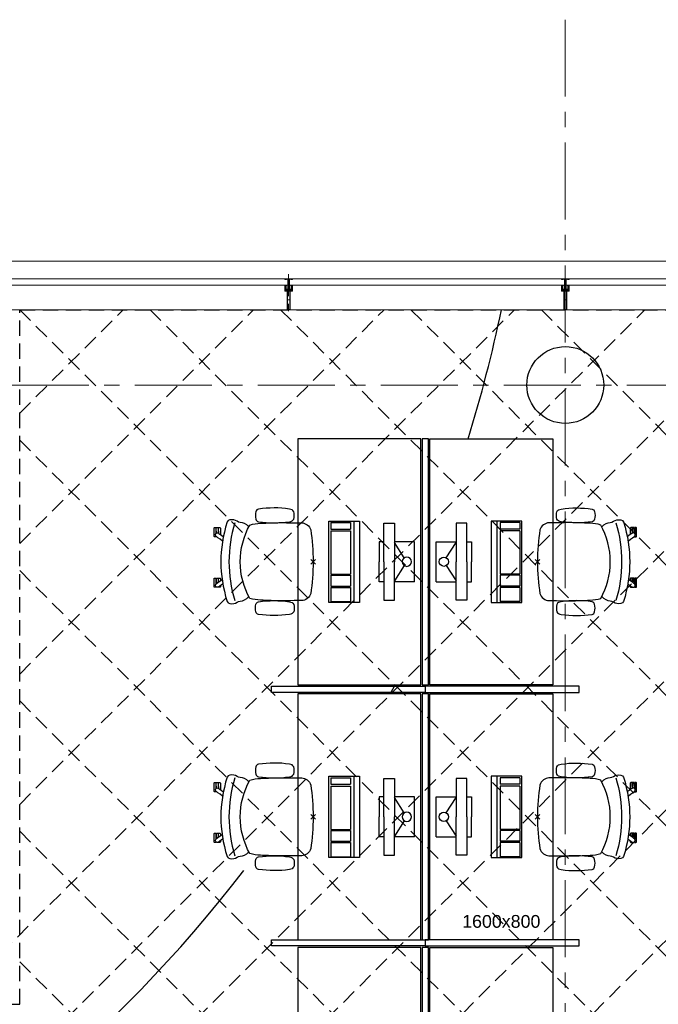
# Model space of a CAD drawing. Header units: millimetres. Extents: x 164327 to 368283, y 131426 to 274001.
# Tile 36 of 160: x 236977 to 241132, y 266263 to 272670. Entities that reach past the tile are written whole.
import ezdxf

# ---------------------------------------------------------------- set-up
doc = ezdxf.new("R2010")
doc.units = ezdxf.units.MM
doc.header["$LTSCALE"] = 400
doc.header["$PDMODE"] = 3
doc.header["$PDSIZE"] = 15
for name, pattern in [('CENTER', [2, 1.25, -0.25, 0.25, -0.25]), ('HIDDEN', [0.375, 0.25, -0.125]), ('STYLE_15', [0.240945, 0.11811, -0.059055, 0.004724, -0.059055]), ('STYLE_16', [0.177165, 0.11811, -0.059055])]:
    doc.linetypes.add(name, pattern=pattern)
for name, color, linetype in [('-gd', 2, 'Continuous'), ('inlay', 6, 'Continuous'), ('inr', 4, 'Continuous'), ('plafond', 255, 'HIDDEN'), ('plat', 5, 'Continuous'), ('sona-s008_ip0', 7, 'Continuous'), ('stramien', 1, 'CENTER'), ('symbol', 1, 'Continuous')]:
    doc.layers.add(name, color=color, linetype=linetype)
for name, color, linetype, lineweight in [('Buitenkozijnen', 140, 'Continuous', 15), ('mat-beton (ihwg)', 5, 'Continuous', 25), ('None', 7, 'Continuous', 9)]:
    doc.layers.add(name, color=color, linetype=linetype, lineweight=lineweight)
doc.styles.add('Arial', font='arial.ttf', dxfattribs={"height": 211.666667})

# ---------------------------------------------------------------- blocks, each defined once
blk = doc.blocks.new('Kolom O 500')
at = {"layer": 'mat-beton (ihwg)', "lineweight": 25}
blk.add_circle((0, 0), 250, dxfattribs=at)
blk = doc.blocks.new('*U131')
at = {"layer": 'None', "color": 8, "lineweight": 5, "flags": 128}
for points in [[(-5, -154.3), (-5, -154.3, 0.414214), (-5.5, -154.8), (-5.5, -172.5), (-5.5, -172.5, 0.414214), (-5, -173), (-4, -173), (-4, -173, 0.414214), (-3.5, -172.5), (-3.5, -172.5, 0.414214), (-4, -172), (-4.5, -172), (-4.5, -168.8), (-4.5, -168.8, -0.414214), (-4, -168.3), (-2.7, -168.3), (-2.7, -168.3, 0.221695), (-1.9, -167.9), (-0.8, -166.5), (-0.8, -166.5, -0.466308), (0.8, -166.5), (2, -167.9), (2, -167.9, 0.221695), (2.7, -168.3), (4, -168.3), (4, -168.3, -0.414214), (4.5, -168.8), (4.5, -172), (4, -172), (4, -172, 0.414214), (3.5, -172.5), (3.5, -172.5, 0.414214), (4, -173), (5, -173), (5, -173, 0.414214), (5.5, -172.5), (5.5, -154.8), (5.5, -154.8, 0.414214), (5, -154.3), (4.7, -154.3), (4.7, -155), (4.7, -155, -0.414214), (4.4, -155.3), (4.1, -155.3), (4.1, -155.3, -0.414214), (3.3, -154.5), (3.3, -150.6), (3.3, -150.6, -0.414214), (4.1, -149.8), (4.4, -149.8), (4.4, -149.8, -0.414214), (4.7, -150.1), (4.7, -150.8), (5, -150.8), (5, -150.8, 0.414214), (5.5, -150.3), (5.5, -137.6), (5.5, -137.6, 0.351868), (5.3, -137.3), (5.3, -137.3, 0.351868), (4.9, -137.5), (4.1, -139.2), (4.1, -139.2, 0.314902), (4.2, -139.4), (4.5, -139.7), (4.5, -139.7, -0.198912), (4.5, -139.9), (4.5, -140.1), (4.5, -140.1, -0.198912), (4.5, -140.3), (4.2, -140.6), (4.2, -140.6, 0.414214), (4.2, -140.8), (4.5, -141.1), (4.5, -141.1, -0.198912), (4.5, -141.3), (4.5, -141.5), (4.5, -141.5, -0.198912), (4.5, -141.7), (4.2, -142), (4.2, -142, 0.414214), (4.2, -142.2), (4.5, -142.5), (4.5, -142.5, -0.198912), (4.5, -142.7), (4.5, -143.2), (4.5, -143.2, -0.087489), (4.5, -143.3), (4.2, -144.1), (4.2, -148.5), (4.2, -148.5, -0.414214), (3.9, -148.8), (-3.9, -148.8), (-3.9, -148.8, -0.414214), (-4.2, -148.5), (-4.2, -144.1), (-4.5, -143.3), (-4.5, -143.3, -0.087489), (-4.5, -143.2), (-4.5, -142.7), (-4.5, -142.7, -0.198912), (-4.4, -142.5), (-4.1, -142.2), (-4.1, -142.2, 0.414214), (-4.1, -142), (-4.4, -141.7), (-4.4, -141.7, -0.198912), (-4.5, -141.5), (-4.5, -141.3), (-4.5, -141.3, -0.198912), (-4.4, -141.1), (-4.1, -140.8), (-4.1, -140.8, 0.414214), (-4.1, -140.6), (-4.4, -140.3), (-4.4, -140.3, -0.198912), (-4.5, -140.1), (-4.5, -139.9), (-4.5, -139.9, -0.198912), (-4.4, -139.7), (-4.1, -139.4), (-4.1, -139.4, 0.314902), (-4.1, -139.2), (-4.9, -137.5), (-4.9, -137.5, 0.351868), (-5.3, -137.3), (-5.3, -137.3, 0.351868), (-5.5, -137.6), (-5.5, -150.3), (-5.5, -150.3, 0.414214), (-5, -150.8), (-4.7, -150.8), (-4.7, -150.1), (-4.7, -150.1, -0.414214), (-4.4, -149.8), (-4.1, -149.8), (-4.1, -149.8, -0.414214), (-3.3, -150.6), (-3.3, -154.5), (-3.3, -154.5, -0.414214), (-4.1, -155.3), (-4.4, -155.3), (-4.4, -155.3, -0.414214), (-4.7, -155), (-4.7, -154.3)], [(-4.5, -161.7, -0.414214), (-4, -161.2), (-2.7, -161.2), (-2.7, -161.2, 0.414214), (-2.5, -161), (-2.5, -160.4), (-2.5, -160.4, 0.414214), (-2.7, -160.2), (-4, -160.2), (-4, -160.2, -0.414214), (-4.5, -159.7), (-4.5, -156.8), (-4.5, -156.8, -0.414214), (-4, -156.3), (4, -156.3), (4, -156.3, -0.414214), (4.5, -156.8), (4.5, -159.7), (4.5, -159.7, -0.414214), (4, -160.2), (2.7, -160.2), (2.7, -160.2, 0.414214), (2.5, -160.4), (2.5, -161), (2.5, -161, 0.414214), (2.7, -161.2), (4, -161.2), (4, -161.2, -0.414214), (4.5, -161.7), (4.5, -166.8), (4.5, -166.8, -0.414214), (4, -167.3), (3, -167.3), (3, -167.3, -0.221695), (2.6, -167.1), (1.5, -165.9), (1.5, -165.9, 0.466308), (-1.5, -165.9), (-2.6, -167.1), (-2.6, -167.1, -0.221695), (-2.9, -167.3), (-4, -167.3), (-4, -167.3, -0.414214), (-4.5, -166.8), (-4.5, -161.7)], [(-1.8, -149.8, 0.414214), (-2.3, -150.3), (-2.3, -155.1), (-2.3, -155.1, 0.414214), (-2.1, -155.3), (2.1, -155.3), (2.1, -155.3, 0.414214), (2.3, -155.1), (2.3, -150.3), (2.3, -150.3, 0.414214), (1.8, -149.8), (-1.8, -149.8)]]:
    blk.add_lwpolyline(points, format="xyb", close=True, dxfattribs=at)
blk = doc.blocks.new('*U132')
at = {"layer": 'None', "color": 8, "lineweight": 5, "flags": 128}
for points in [[(-13.5, -182.8), (-13.5, -181.9), (-14.5, -181.1), (-14.5, -181.1, 0.36397), (-14.9, -181.1), (-14.9, -181.1), (-15.4, -181.5), (-15.4, -181.5, -0.36397), (-15.8, -181.5), (-15.8, -181.5), (-16.3, -181.1), (-16.3, -181.1, 0.36397), (-16.7, -181.1), (-16.7, -181.1), (-17.2, -181.5), (-17.2, -181.5, -0.36397), (-17.6, -181.5), (-17.6, -181.5), (-18.1, -181.1), (-18.1, -181.1, 0.36397), (-18.5, -181.1), (-18.5, -181.1), (-19, -181.5), (-19, -181.5, -0.36397), (-19.4, -181.5), (-19.4, -181.5), (-19.9, -181.1), (-19.9, -181.1, 0.36397), (-20.3, -181.1), (-20.3, -181.1), (-20.8, -181.5), (-20.8, -181.5, -0.36397), (-21.2, -181.5), (-21.2, -181.5), (-21.7, -181.1), (-21.7, -181.1, 0.36397), (-22.1, -181.1), (-22.1, -181.1), (-22.4, -181.3), (-23.2, -181.3), (-23.5, -181.1), (-23.5, -181.1, 0.36397), (-23.9, -181.1), (-23.9, -181.1), (-24.2, -181.3), (-24.5, -181.3), (-24.5, -181.3, -0.267949), (-24.8, -181.2), (-24.8, -181.2), (-24.9, -180.9), (-24.9, -180.9, 0.339454), (-25.3, -180.7), (-25.3, -180.7, 0.339454), (-25.5, -181), (-25.5, -181), (-25.5, -184.4), (-25.5, -184.4, 0.414214), (-25.2, -184.7), (-25.2, -184.7), (-24.3, -184.7), (-24.3, -184.7, 0.414214), (-24, -184.4), (-24, -184.4), (-24, -182.7), (-24, -182.7, 0.236068), (-24.1, -182.5), (-24.1, -182.5), (-24.1, -182.5, -0.548276), (-24, -182.2), (-24, -182.2, -0.548276), (-23.8, -182.4), (-23.8, -182.4), (-23.8, -182.4, 0.250388), (-23.6, -182.3), (-23.6, -182.3), (-22.8, -182.3), (-22.8, -182.3, -0.414214), (-22.5, -182.6), (-22.5, -182.6), (-22.5, -183.3), (-22.5, -183.3, 0.414214), (-22.2, -183.6), (-22.2, -183.6), (-22, -183.6), (-22, -183.6, 0.131652), (-21.8, -183.5), (-21.8, -183.5), (-20.5, -182.8), (-13.5, -182.8)], [(-6, -180.7), (-6, -180.7, -0.388879), (-8.7, -183.2), (-8.7, -183.2), (-20.4, -183.2), (-21.6, -183.9), (-22.9, -183.9), (-22.9, -182.7), (-23.8, -182.7), (-23.8, -184.8), (23.8, -184.8), (23.8, -182.7), (22.9, -182.7), (22.9, -183.9), (21.7, -183.9), (20.4, -183.2), (8.7, -183.2), (8.7, -183.2, -0.388879), (6, -180.7), (6, -180.7), (5.3, -173.2), (2.5, -173.2), (2.5, -171.2), (-2.5, -171.2), (-2.5, -173.2), (-5.3, -173.2), (-6, -180.7)], [(13.5, -182.8), (13.5, -181.9), (14.5, -181.1), (14.5, -181.1, -0.36397), (14.9, -181.1), (14.9, -181.1), (15.4, -181.5), (15.4, -181.5, 0.36397), (15.8, -181.5), (15.8, -181.5), (16.3, -181.1), (16.3, -181.1, -0.36397), (16.7, -181.1), (16.7, -181.1), (17.2, -181.5), (17.2, -181.5, 0.36397), (17.6, -181.5), (17.6, -181.5), (18.1, -181.1), (18.1, -181.1, -0.36397), (18.5, -181.1), (18.5, -181.1), (19, -181.5), (19, -181.5, 0.36397), (19.4, -181.5), (19.4, -181.5), (19.9, -181.1), (19.9, -181.1, -0.36397), (20.3, -181.1), (20.3, -181.1), (20.8, -181.5), (20.8, -181.5, 0.36397), (21.2, -181.5), (21.2, -181.5), (21.7, -181.1), (21.7, -181.1, -0.36397), (22.1, -181.1), (22.1, -181.1), (22.4, -181.3), (23.2, -181.3), (23.5, -181.1), (23.5, -181.1, -0.36397), (23.9, -181.1), (23.9, -181.1), (24.2, -181.3), (24.5, -181.3), (24.5, -181.3, 0.267949), (24.8, -181.2), (24.8, -181.2), (25, -180.9), (25, -180.9, -0.339454), (25.3, -180.7), (25.3, -180.7, -0.339454), (25.5, -181), (25.5, -181), (25.5, -184.4), (25.5, -184.4, -0.414214), (25.2, -184.7), (25.2, -184.7), (24.3, -184.7), (24.3, -184.7, -0.414214), (24, -184.4), (24, -184.4), (24, -182.7), (24, -182.7, -0.236068), (24.1, -182.5), (24.1, -182.5), (24.1, -182.5, 0.548276), (24.1, -182.2), (24.1, -182.2, 0.548276), (23.9, -182.4), (23.9, -182.4), (23.9, -182.4, -0.250388), (23.6, -182.3), (23.6, -182.3), (22.8, -182.3), (22.8, -182.3, 0.414214), (22.5, -182.6), (22.5, -182.6), (22.5, -183.3), (22.5, -183.3, -0.414214), (22.2, -183.6), (22.2, -183.6), (22, -183.6), (22, -183.6, -0.131652), (21.8, -183.5), (21.8, -183.5), (20.5, -182.8), (13.5, -182.8)]]:
    blk.add_lwpolyline(points, format="xyb", close=True, dxfattribs=at)
blk = doc.blocks.new('verticale stijl 150x50 UV')
at = {"layer": 'None', "color": 8, "linetype": 'STYLE_15', "lineweight": 5}
blk.add_line((0, -216), (0, 35), dxfattribs=at)
at = {"layer": 'None', "color": 8, "lineweight": 5}
for p, q in [((-21.6, -126.9), (-21.6, -126.9)), ((-21.6, -127.7), (-21.6, -127.7)), ((-20.7, -126.5), (-20.7, -126.5)), ((-19.9, -126.1), (-19.9, -126.1)), ((-19.1, -126.5), (-19.1, -126.5)), ((-19.1, -127.3), (-19.1, -127.3)), ((-18.3, -127.7), (-18.3, -127.7)), ((-25.6, -142.7), (-25.6, -142.7)), ((-25.6, -144.4), (-25.6, -144.4)), ((-24.8, -133.4), (-24.8, -133.4)), ((-24.8, -134.2), (-24.8, -134.2)), ((-24.8, -135), (-24.8, -135)), ((-24.8, -135.8), (-24.8, -135.8)), ((-24.8, -136.6), (-24.8, -136.6)), ((-24.8, -137.4), (-24.8, -137.4)), ((-24.8, -138.3), (-24.8, -138.3)), ((-24.8, -139.1), (-24.8, -139.1)), ((-24.8, -139.9), (-24.8, -139.9)), ((-24.8, -140.7), (-24.8, -140.7)), ((-24.8, -141.5), (-24.8, -141.5)), ((-24.8, -142.3), (-24.8, -142.3)), ((-24.8, -143.1), (-24.8, -143.1)), ((-24.8, -144.8), (-24.8, -144.8)), ((-24, -133), (-24, -133)), ((-24, -133.8), (-24, -133.8)), ((-24, -134.6), (-24, -134.6)), ((-24, -135.4), (-24, -135.4)), ((-24, -136.2), (-24, -136.2)), ((-24, -137), (-24, -137)), ((-24, -137.9), (-24, -137.9)), ((-24, -138.7), (-24, -138.7)), ((-24, -139.5), (-24, -139.5)), ((-24, -140.3), (-24, -140.3)), ((-24, -141.1), (-24, -141.1)), ((-24, -141.9), (-24, -141.9)), ((-24, -142.7), (-24, -142.7)), ((-24, -144.4), (-24, -144.4)), ((-23.2, -133.4), (-23.2, -133.4)), ((-23.2, -134.2), (-23.2, -134.2)), ((-23.2, -135), (-23.2, -135)), ((-23.2, -135.8), (-23.2, -135.8)), ((-23.2, -136.6), (-23.2, -136.6)), ((-23.2, -137.4), (-23.2, -137.4)), ((-23.2, -138.3), (-23.2, -138.3)), ((-23.2, -139.1), (-23.2, -139.1)), ((-23.2, -139.9), (-23.2, -139.9)), ((-23.2, -140.7), (-23.2, -140.7)), ((-23.2, -141.5), (-23.2, -141.5)), ((-23.2, -144.8), (-23.2, -144.8)), ((-22.4, -133), (-22.4, -133)), ((-22.4, -133.8), (-22.4, -133.8)), ((-22.4, -134.6), (-22.4, -134.6)), ((-22.4, -140.3), (-22.4, -140.3)), ((-22.4, -141.1), (-22.4, -141.1)), ((-22.4, -144.4), (-22.4, -144.4)), ((-21.6, -128.5), (-21.6, -128.5)), ((-21.6, -129.3), (-21.6, -129.3)), ((-21.6, -130.1), (-21.6, -130.1)), ((-21.6, -130.9), (-21.6, -130.9)), ((-21.6, -131.8), (-21.6, -131.8)), ((-21.6, -132.6), (-21.6, -132.6)), ((-21.6, -133.4), (-21.6, -133.4)), ((-21.6, -134.2), (-21.6, -134.2)), ((-21.6, -135), (-21.6, -135)), ((-21.6, -139.9), (-21.6, -139.9)), ((-21.6, -140.7), (-21.6, -140.7)), ((-21.6, -141.5), (-21.6, -141.5)), ((-21.6, -144.8), (-21.6, -144.8)), ((-20.7, -128.9), (-20.7, -128.9)), ((-20.7, -129.7), (-20.7, -129.7)), ((-20.7, -130.5), (-20.7, -130.5)), ((-20.7, -131.4), (-20.7, -131.4)), ((-20.7, -132.2), (-20.7, -132.2)), ((-20.7, -133), (-20.7, -133)), ((-20.7, -133.8), (-20.7, -133.8)), ((-20.7, -134.6), (-20.7, -134.6)), ((-20.7, -135.4), (-20.7, -135.4)), ((-20.7, -136.2), (-20.7, -136.2)), ((-20.7, -137), (-20.7, -137)), ((-20.7, -137.9), (-20.7, -137.9)), ((-20.7, -138.7), (-20.7, -138.7)), ((-20.7, -139.5), (-20.7, -139.5)), ((-20.7, -140.3), (-20.7, -140.3)), ((-20.7, -141.1), (-20.7, -141.1)), ((-20.7, -144.4), (-20.7, -144.4)), ((-19.9, -130.1), (-19.9, -130.1)), ((-19.9, -130.9), (-19.9, -130.9)), ((-19.9, -131.8), (-19.9, -131.8)), ((-19.9, -132.6), (-19.9, -132.6)), ((-19.9, -133.4), (-19.9, -133.4)), ((-19.9, -134.2), (-19.9, -134.2)), ((-19.9, -135), (-19.9, -135)), ((-19.9, -135.8), (-19.9, -135.8)), ((-19.9, -136.6), (-19.9, -136.6)), ((-19.9, -137.4), (-19.9, -137.4)), ((-19.9, -138.3), (-19.9, -138.3)), ((-19.9, -139.1), (-19.9, -139.1)), ((-19.9, -139.9), (-19.9, -139.9)), ((-19.9, -140.7), (-19.9, -140.7)), ((-19.9, -141.5), (-19.9, -141.5)), ((-19.9, -142.3), (-19.9, -142.3)), ((-19.9, -143.1), (-19.9, -143.1)), ((-19.9, -143.9), (-19.9, -143.9)), ((-19.1, -128.9), (-19.1, -128.9)), ((-19.1, -129.7), (-19.1, -129.7)), ((-19.1, -130.5), (-19.1, -130.5)), ((-19.1, -131.4), (-19.1, -131.4)), ((-19.1, -132.2), (-19.1, -132.2)), ((-19.1, -133), (-19.1, -133)), ((-19.1, -133.8), (-19.1, -133.8)), ((-19.1, -134.6), (-19.1, -134.6)), ((-19.1, -140.3), (-19.1, -140.3)), ((-19.1, -141.1), (-19.1, -141.1)), ((-19.1, -141.9), (-19.1, -141.9)), ((-18.3, -128.5), (-18.3, -128.5)), ((-18.3, -129.3), (-18.3, -129.3)), ((-18.3, -133.4), (-18.3, -133.4)), ((-18.3, -134.2), (-18.3, -134.2)), ((-18.3, -135), (-18.3, -135)), ((-18.3, -139.9), (-18.3, -139.9)), ((-18.3, -140.7), (-18.3, -140.7)), ((-18.3, -141.5), (-18.3, -141.5)), ((-18.3, -142.3), (-18.3, -142.3)), ((-17.5, -133), (-17.5, -133)), ((-17.5, -133.8), (-17.5, -133.8)), ((-17.5, -134.6), (-17.5, -134.6)), ((-17.5, -135.4), (-17.5, -135.4)), ((-17.5, -136.2), (-17.5, -136.2)), ((-17.5, -137), (-17.5, -137)), ((-17.5, -137.9), (-17.5, -137.9)), ((-17.5, -138.7), (-17.5, -138.7)), ((-17.5, -139.5), (-17.5, -139.5)), ((-17.5, -140.3), (-17.5, -140.3)), ((-17.5, -141.1), (-17.5, -141.1)), ((-17.5, -141.9), (-17.5, -141.9)), ((-17.5, -142.7), (-17.5, -142.7)), ((-16.7, -133.4), (-16.7, -133.4)), ((-16.7, -134.2), (-16.7, -134.2)), ((-16.7, -135), (-16.7, -135)), ((-16.7, -135.8), (-16.7, -135.8)), ((-16.7, -136.6), (-16.7, -136.6)), ((-16.7, -137.4), (-16.7, -137.4)), ((-16.7, -138.3), (-16.7, -138.3)), ((-16.7, -139.1), (-16.7, -139.1)), ((-16.7, -139.9), (-16.7, -139.9)), ((-16.7, -140.7), (-16.7, -140.7)), ((-16.7, -141.5), (-16.7, -141.5)), ((-16.7, -142.3), (-16.7, -142.3)), ((-16.7, -143.1), (-16.7, -143.1)), ((-15.9, -141.1), (-15.9, -141.1)), ((-15.9, -141.9), (-15.9, -141.9)), ((-15.9, -142.7), (-15.9, -142.7)), ((-15.9, -144.4), (-15.9, -144.4)), ((-15.1, -142.3), (-15.1, -142.3)), ((-15.1, -143.1), (-15.1, -143.1)), ((-15.1, -143.9), (-15.1, -143.9)), ((-15.1, -144.8), (-15.1, -144.8)), ((-14.2, -141.9), (-14.2, -141.9)), ((-14.2, -142.7), (-14.2, -142.7)), ((-14.2, -143.5), (-14.2, -143.5)), ((-14.2, -144.4), (-14.2, -144.4)), ((-13.4, -143.1), (-13.4, -143.1)), ((-13.4, -143.9), (-13.4, -143.9))]:
    blk.add_line(p, q, dxfattribs=at)
at = {"layer": 'None', "color": 8, "linetype": 'STYLE_16', "lineweight": 5}
for p, q in [((-2.2, -155.1), (0, -154.5)), ((-2.2, -156.7), (-2.2, -155.1)), ((-1.5, -156.9), (-1.5, -155)), ((-1, -157), (-1, -155.1)), ((2.3, -155.1), (0, -154.5)), ((1, -157), (1, -155.1)), ((1.5, -156.9), (1.5, -155)), ((2.3, -156.7), (2.3, -155.1))]:
    blk.add_line(p, q, dxfattribs=at)
at = {"layer": 'None', "color": 8, "linetype": 'Continuous', "lineweight": 5, "flags": 128}
for points in [[(-10, 15.4), (10, 15.4), (10, -104.8), (25, -104.8), (25, -116.8), (-25, -116.8), (-25, -104.8), (-10, -104.8)], [(-8, 13.4), (-8, -104.8), (8, -104.8), (8, 13.4)], [(8, -106.8), (-8, -106.8), (-23, -106.8), (-23, -114.8), (23, -114.8), (23, -106.8)]]:
    blk.add_lwpolyline(points, close=True, dxfattribs=at)
at = {"layer": 'None', "color": 8, "lineweight": 5, "flags": 128}
for points in [[(-14.8, -144.8), (-14.8, -144.8, 0.390793), (-13.2, -143.5), (-13.2, -143.5, 0.390793), (-14.4, -141.8), (-14.4, -141.8, -0.352623), (-16, -139.9), (-16, -133.1), (-16, -133.1, 0.414214), (-16.3, -132.8), (-17.6, -132.8), (-18.1, -133), (-18.1, -133, -0.520293), (-18.3, -132.8), (-18.3, -130.1), (-18.2, -130), (-18.2, -128), (-18.2, -128, -0.577863), (-18.1, -127.7), (-18, -127.7), (-18, -127.7, 0.366605), (-17.7, -127.5), (-17.7, -127.5, 0.366605), (-17.9, -127.1), (-17.9, -127.1, -0.130834), (-19.2, -126.1), (-19.2, -126.1, 0.439074), (-20.7, -126.1), (-20.7, -126.1, -0.133252), (-22, -127.1), (-22, -127.1, 0.366605), (-22.2, -127.5), (-22.2, -127.5, 0.366605), (-21.9, -127.7), (-21.8, -127.7), (-21.8, -127.7, -0.577455), (-21.8, -128), (-21.8, -130), (-21.6, -130.1), (-21.6, -132.8), (-21.6, -132.8, -0.52048), (-21.9, -133), (-22.4, -132.8), (-24.7, -132.8), (-24.7, -132.8, 0.414214), (-25, -133.1), (-25, -140.9), (-25, -140.9, -0.255976), (-25.9, -142.6), (-25.9, -142.6, 0.749676), (-25.3, -144.8), (-21.2, -144.8), (-21.2, -144.8, 0.414214), (-19.2, -142.8), (-19.2, -142.8, -0.402808), (-18.7, -142.3), (-18.7, -142.3, -0.402808), (-18.2, -142.8), (-18.2, -142.8, 0.233259), (-18, -143.1), (-14.6, -143.6), (-14.6, -143.6, -0.419014), (-14.5, -143.7), (-14.5, -143.7, -0.419014), (-14.6, -143.8), (-16, -143.8), (-16, -143.8, 0.414214), (-16.5, -144.3), (-16.5, -144.3, 0.414214), (-16, -144.8)], [(25, -132.6), (25, -116.8), (23.1, -116.8), (-23.1, -116.8), (-25, -116.8), (-25, -132.6), (-22.1, -132.6), (-22.1, -128), (-22.6, -128), (-22.6, -126.6), (-22.1, -126.6), (-22.1, -124.7), (-21.9, -124.5), (-21.9, -120.3), (-21.9, -120.3, -0.414214), (-20.2, -118.6), (-20.1, -118.6), (-20.1, -118.6, -0.414214), (-18.4, -120.3), (-18.4, -124.5), (-18.2, -124.7), (-18.2, -126.6), (-17.7, -126.6), (-17.7, -128), (-18.2, -128), (-18.2, -132.6), (-16.3, -132.6), (-16.3, -119.8), (-16.3, -119.8, -0.414214), (-15.1, -118.6), (-15.1, -118.6), (-6.5, -118.6), (-6.5, -118.6, -0.414214), (-5.3, -119.8), (-5.3, -136.8), (-3.9, -136.8), (-3.9, -139.6), (-4.3, -140), (-3.9, -140.4), (-3.9, -141), (-4.3, -141.4), (-3.9, -141.8), (-3.9, -142.4), (-4.3, -142.8), (-3.9, -143.8), (-3.9, -148.6), (-2.2, -148.6), (-2.2, -137.8), (-2.2, -137.8, -0.414214), (0, -135.6), (0, -135.6), (0, -135.6, -0.414214), (2.2, -137.8), (2.2, -148.6), (3.9, -148.6), (3.9, -143.8), (4.3, -142.8), (3.9, -142.4), (3.9, -141.8), (4.3, -141.4), (3.9, -141), (3.9, -140.4), (4.3, -140), (3.9, -139.6), (3.9, -136.8), (5.4, -136.8), (5.4, -119.8), (5.4, -119.8, -0.414214), (6.6, -118.6), (6.6, -118.6), (15.1, -118.6), (15.1, -118.6, -0.414214), (16.3, -119.8), (16.3, -132.6), (18.2, -132.6), (18.2, -128), (17.7, -128), (17.7, -126.6), (18.2, -126.6), (18.2, -124.7), (18.5, -124.5), (18.5, -120.3), (18.5, -120.3, -0.414214), (20.2, -118.6), (20.2, -118.6), (20.2, -118.6, -0.414214), (21.9, -120.3), (21.9, -124.5), (22.1, -124.7), (22.1, -126.6), (22.6, -126.6), (22.6, -128), (22.1, -128), (22.1, -132.6)], [(-21, -127.8, -0.29188), (-20.8, -127.3), (-20.3, -126.9), (-20.3, -126.9, -0.344328), (-19.7, -126.9), (-19.2, -127.3), (-19.2, -127.3, -0.29188), (-19, -127.8), (-19.4, -129.5), (-19.4, -129.5, -0.348796), (-20, -130), (-20, -130, -0.348796), (-20.6, -129.5), (-21, -127.8)], [(14.8, -144.8), (14.8, -144.8, -0.390793), (13.3, -143.5), (13.3, -143.5, -0.390793), (14.4, -141.8), (14.4, -141.8, 0.352623), (16, -139.9), (16, -133.1), (16, -133.1, -0.414214), (16.3, -132.8), (17.6, -132.8), (18.1, -133), (18.1, -133, 0.520293), (18.4, -132.8), (18.4, -130.1), (18.2, -130), (18.2, -128), (18.2, -128, 0.577863), (18.2, -127.7), (18.1, -127.7), (18.1, -127.7, -0.366605), (17.8, -127.5), (17.8, -127.5, -0.366605), (18, -127.1), (18, -127.1, 0.130834), (19.3, -126.1), (19.3, -126.1, -0.439074), (20.7, -126.1), (20.7, -126.1, 0.133252), (22.1, -127.1), (22.1, -127.1, -0.366605), (22.3, -127.5), (22.3, -127.5, -0.366605), (22, -127.7), (21.9, -127.7), (21.9, -127.7, 0.577455), (21.8, -128), (21.8, -130), (21.7, -130.1), (21.7, -132.8), (21.7, -132.8, 0.52048), (21.9, -133), (22.4, -132.8), (24.7, -132.8), (24.7, -132.8, -0.414214), (25, -133.1), (25, -140.9), (25, -140.9, 0.255976), (25.9, -142.6), (25.9, -142.6, -0.749676), (25.3, -144.8), (21.2, -144.8), (21.2, -144.8, -0.414214), (19.2, -142.8), (19.2, -142.8, 0.402808), (18.7, -142.3), (18.7, -142.3, 0.402808), (18.2, -142.8), (18.2, -142.8, -0.233259), (18, -143.1), (14.6, -143.6), (14.6, -143.6, 0.419014), (14.5, -143.7), (14.5, -143.7, 0.419014), (14.6, -143.8), (16, -143.8), (16, -143.8, -0.414214), (16.5, -144.3), (16.5, -144.3, -0.414214), (16, -144.8)], [(21, -127.8, 0.29188), (20.8, -127.3), (20.3, -126.9), (20.3, -126.9, 0.344328), (19.7, -126.9), (19.2, -127.3), (19.2, -127.3, 0.29188), (19, -127.8), (19.4, -129.5), (19.4, -129.5, 0.348796), (20, -130), (20, -130, 0.348796), (20.6, -129.5), (21, -127.8)], [(-23.2, -141.6), (-23.2, -141.6, 0.418874), (-23.7, -142.1), (-23.7, -142.1, -0.396568), (-25.3, -143.4), (-25.3, -143.4, 0.437017), (-25.7, -143.7), (-25.7, -143.7, 0.437017), (-25.4, -144), (-21.9, -144), (-21.9, -144, 0.263556), (-20.2, -143), (-20.2, -143, 0.552342), (-20.8, -141.8)], [(-23, -135.9), (-23, -135.9, -0.414214), (-22.1, -135), (-22.1, -135, -0.414214), (-21.3, -135.9), (-21.3, -138.8), (-21.3, -138.8, -0.414214), (-22.1, -139.6), (-22.1, -139.6, -0.414214), (-23, -138.8)], [(-18.8, -139.6, -0.414214), (-19.7, -138.8), (-19.7, -135.9), (-19.7, -135.9, -0.414214), (-18.8, -135), (-18.8, -135, -0.414214), (-18, -135.9), (-18, -138.8), (-18, -138.8, -0.414214), (-18.8, -139.6)], [(0, -157.1), (0, -157.1, -0.163834), (-4.3, -155.6), (-4.3, -155.6), (-4.3, -155.6, -0.234469), (-4.7, -154.8), (-4.7, -154.8), (-4.7, -153.6), (4.8, -153.6), (4.8, -154.8), (4.8, -154.8, -0.234469), (4.4, -155.6), (4.4, -155.6), (4.4, -155.6, -0.163834), (0, -157.1), (0, -157.1)], [(18.9, -139.6, 0.414214), (19.7, -138.8), (19.7, -135.9), (19.7, -135.9, 0.414214), (18.9, -135), (18.9, -135, 0.414214), (18, -135.9), (18, -138.8), (18, -138.8, 0.414214), (18.9, -139.6)], [(23.2, -141.6), (23.2, -141.6, -0.418874), (23.7, -142.1), (23.7, -142.1, 0.396568), (25.3, -143.4), (25.3, -143.4, -0.437017), (25.7, -143.7), (25.7, -143.7, -0.437017), (25.4, -144), (21.9, -144), (21.9, -144, -0.263556), (20.2, -143), (20.2, -143, -0.552342), (20.8, -141.8)], [(23, -135.9), (23, -135.9, 0.414214), (22.2, -135), (22.2, -135, 0.414214), (21.3, -135.9), (21.3, -138.8), (21.3, -138.8, 0.414214), (22.2, -139.6), (22.2, -139.6, 0.414214), (23, -138.8)]]:
    blk.add_lwpolyline(points, format="xyb", close=True, dxfattribs=at)
blk.add_lwpolyline([(4, -118.6), (4, -134.3), (-4, -134.3), (-4, -118.6)], close=True, dxfattribs=at)
at = {"layer": 'None', "color": 8, "linetype": 'STYLE_16', "lineweight": 5}
for centre, radius, start, end in [((-1.6, -158.4), 3.38, 79.33567, 100.66433), ((0, -163.2), 8.16, 82.95849, 97.04151), ((0, -160.4), 3.5, 73.41492, 106.58508), ((1.6, -158.4), 3.38, 79.33567, 100.66433)]:
    blk.add_arc(centre, radius, start, end, dxfattribs=at)
at = {"layer": 'None', "color": 7}
for name in ['*U132', '*U131']:
    blk.add_blockref(name, (0, 0), dxfattribs=at)
blk = doc.blocks.new('Vliesgevelelement 4 150x50 1_200')
at = {"layer": 'Buitenkozijnen', "color": 7, "xscale": -1, "rotation": 270.0000000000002}
blk.add_blockref('verticale stijl 150x50 UV', (-5.2, 0), dxfattribs=at)
blk = doc.blocks.new('SONA-S008_B2')
at = {"layer": '-gd'}
blk.add_open_spline([(-253, -509.5), (-87.8, -560.2), (87.8, -560.2), (253, -509.5)], degree=3, dxfattribs=at)
for points in [[(-206.6, -15.8), (-79.4, 5.3), (79.6, 5.3), (206.6, -15.8)], [(-253, -73.9), (-253.4, -51.6), (-233.1, -20.2), (-206.6, -15.8)], [(206.6, -15.8), (233.1, -20.2), (253.4, -51.6), (253, -73.9)], [(-325.3, -126.1), (-337, -131.7), (-340.4, -140.8), (-342.5, -153.6)], [(-277.9, -126.1), (-287.8, -121.3), (-315.3, -121.3), (-325.3, -126.1)], [(-260.7, -153.6), (-262.7, -140.8), (-266.2, -131.7), (-277.9, -126.1)], [(-253, -272.1), (-257.1, -206.8), (-252.1, -139.2), (-253, -73.9)], [(253, -73.9), (252.1, -139.2), (257.1, -206.8), (253, -272.1)], [(260.6, -153.6), (262.7, -140.8), (266.2, -131.7), (277.9, -126.1)], [(277.9, -126.1), (287.8, -121.3), (315.3, -121.3), (325.3, -126.1)], [(325.3, -126.1), (337, -131.7), (340.4, -140.8), (342.5, -153.6)], [(-342.5, -153.6), (-353.5, -221.1), (-351.5, -287.6), (-342.5, -355.4)], [(-260.7, -355.4), (-251.6, -287.6), (-249.7, -221.1), (-260.7, -153.6)], [(260.6, -355.4), (251.6, -287.6), (249.7, -221.1), (260.6, -153.6)], [(342.5, -153.6), (353.4, -221.1), (351.5, -287.6), (342.5, -355.4)], [(-255.2, -303.9), (-254.1, -304.3), (-252.9, -304.7), (-251.7, -305.1)], [(-238.9, -411.5), (-253, -365.7), (-250.2, -318.7), (-253, -272.1)], [(253, -272.1), (250.2, -318.7), (253, -365.7), (238.9, -411.5)], [(251.9, -297.7), (252.9, -297.4), (253.8, -297.1), (254.7, -296.8)], [(-342.5, -355.4), (-341.5, -363), (-333.6, -369.9), (-326.1, -371.8)], [(-326.1, -371.8), (-310.3, -375.7), (-292.8, -375.7), (-277, -371.8)], [(-277, -371.8), (-269.5, -369.9), (-261.7, -363), (-260.7, -355.4)], [(-250.7, -332.5), (-253.1, -331.7), (-255.4, -330.9), (-257.6, -330.2)], [(256.9, -323.2), (255, -323.8), (253.1, -324.4), (251, -325.1)], [(277, -371.8), (269.5, -369.9), (261.7, -363), (260.6, -355.4)], [(326.1, -371.8), (310.3, -375.7), (292.8, -375.7), (277, -371.8)], [(342.5, -355.4), (341.5, -363), (333.6, -369.9), (326.1, -371.8)], [(-227.3, -418.1), (-247.1, -436.6), (-255.7, -455.2), (-255.5, -473.7)], [(238.9, -411.5), (95.4, -494.5), (-95.5, -494.5), (-238.9, -411.5)], [(255.5, -473.7), (255.7, -455.2), (247.1, -436.6), (227.3, -418.1)], [(-255.5, -473.7), (-255.4, -489), (-270.3, -500.1), (-272.1, -515.2)], [(272.1, -515.2), (270.3, -500.1), (255.4, -489), (255.5, -473.7)], [(-272.1, -515.2), (-274.4, -533.8), (-273.7, -555.7), (-258.6, -560.1)], [(-258.6, -560.1), (-77.4, -613.6), (78.8, -613.6), (258.6, -560.1)], [(258.6, -560.1), (273.7, -555.6), (274.4, -533.8), (272.1, -515.2)], [(-222.5, -641.1), (-222.5, -641.1), (-222.4, -632.9), (-222.4, -632.9)], [(-222.4, -606.9), (-222.4, -604.9), (-220.7, -603.3), (-218.7, -603.3)], [(-222.4, -615.1), (-222.4, -615.1), (-222.4, -606.9), (-222.4, -606.9)], [(-218.8, -615.1), (-218.8, -615.1), (-222.4, -615.1), (-222.4, -615.1)], [(-222.4, -629.9), (-222.4, -629.9), (-222.4, -618.1), (-222.4, -618.1)], [(-222.4, -618.1), (-222.4, -618.1), (-198.5, -618.1), (-198.5, -618.1)], [(-198.6, -630), (-198.6, -630), (-222.4, -629.9), (-222.4, -629.9)], [(-222.4, -632.9), (-222.4, -632.9), (-218.8, -632.9), (-218.8, -632.9)], [(-198.5, -615.1), (-198.5, -615.1), (-218.8, -615.1), (-218.8, -615.1)], [(-218.8, -632.9), (-218.8, -632.9), (-198.6, -633), (-198.6, -633)], [(-218.7, -603.3), (-218.7, -603.3), (-192, -603.3), (-176.8, -603.3)], [(-198.6, -633), (-198.6, -633), (-198.6, -630), (-198.6, -630)], [(-198.6, -630), (-198.6, -630), (-186.7, -630), (-186.7, -630)], [(-198.6, -633), (-198.6, -633), (-186.7, -633), (-186.7, -633)], [(-198.5, -618.1), (-198.5, -618.1), (-198.5, -615.1), (-198.5, -615.1)], [(-198.5, -615.1), (-198.5, -615.1), (-186.7, -615.2), (-186.7, -615.2)], [(-198.5, -618.1), (-198.5, -618.1), (-189.1, -618.2), (-187.1, -618.2)], [(-182.7, -633.4), (-188.4, -629.2), (-189.7, -621.1), (-185.5, -615.4)], [(-185.4, -615.2), (-186.2, -615.2), (-186.7, -615.2), (-186.7, -615.2)], [(-186.7, -615.2), (-186.7, -615.2), (-186.7, -616.4), (-186.7, -617.3)], [(-185.9, -630), (-186.4, -630), (-186.7, -630), (-186.7, -630)], [(-186.7, -630), (-186.7, -630), (-186.7, -633), (-186.7, -633)], [(-186.7, -633), (-186.7, -633), (-185.3, -633), (-183.1, -633)], [(-185.5, -615.4), (-185.5, -615.4), (-176.5, -602.9), (-162.6, -583.8)], [(-164.7, -630.5), (-168.8, -636.2), (-176.9, -637.5), (-182.7, -633.4)], [(-182.7, -633.4), (-182.7, -633.4), (-182.7, -633.4), (-182.7, -633.4)], [(-167.1, -633), (-166.7, -633), (-166.5, -633), (-166.5, -633)], [(-166.5, -633), (-166.5, -633), (-162.9, -633.1), (-162.9, -633.1)], [(-134.5, -588.9), (-152.4, -613.6), (-164.7, -630.5), (-164.7, -630.5)], [(-162.8, -630.1), (-162.8, -630.1), (-163.4, -630.1), (-164.4, -630)], [(-162.9, -633.1), (-162.9, -633.1), (-162.9, -641.3), (-162.9, -641.3)], [(-162.8, -628), (-162.8, -629.2), (-162.8, -630.1), (-162.8, -630.1)], [(106.4, -606.6), (106.4, -604.6), (108, -603), (110, -603)], [(106.4, -614.8), (106.4, -614.8), (106.4, -606.6), (106.4, -606.6)], [(110.1, -614.8), (110.1, -614.8), (106.4, -614.8), (106.4, -614.8)], [(106.4, -629.7), (106.4, -629.7), (106.4, -617.8), (106.4, -617.8)], [(106.4, -617.8), (106.4, -617.8), (130.3, -617.8), (130.3, -617.8)], [(130.3, -629.6), (130.3, -629.6), (106.4, -629.7), (106.4, -629.7)], [(106.4, -640.9), (106.4, -640.9), (106.4, -632.7), (106.4, -632.7)], [(106.4, -632.7), (106.4, -632.7), (110.1, -632.7), (110.1, -632.7)], [(110, -603), (110, -603), (115.6, -603), (123.1, -603)], [(130.3, -614.8), (130.3, -614.8), (110.1, -614.8), (110.1, -614.8)], [(110.1, -632.7), (110.1, -632.7), (130.3, -632.6), (130.3, -632.6)], [(143.1, -630.4), (143.1, -630.4), (131.8, -614.9), (115.2, -592)], [(130.3, -617.8), (130.3, -617.8), (130.3, -614.8), (130.3, -614.8)], [(130.3, -614.8), (130.3, -614.8), (130.9, -614.8), (131.7, -614.8)], [(130.3, -617.8), (130.3, -617.8), (131.9, -617.8), (133.9, -617.8)], [(130.3, -632.6), (130.3, -632.6), (130.3, -629.6), (130.3, -629.6)], [(130.3, -629.6), (130.3, -629.6), (142.1, -629.6), (142.1, -629.6)], [(130.3, -632.6), (130.3, -632.6), (142.2, -632.6), (142.2, -632.6)], [(142.5, -629.6), (142.3, -629.6), (142.1, -629.6), (142.1, -629.6)], [(142.1, -629.6), (142.1, -629.6), (142.2, -632.6), (142.2, -632.6)], [(142.2, -632.6), (142.2, -632.6), (143.3, -632.6), (145.1, -632.6)], [(161.1, -633.2), (155.3, -637.4), (147.2, -636.1), (143.1, -630.4)], [(143.7, -587.5), (156, -604.4), (163.9, -615.2), (163.9, -615.2)], [(154.9, -602.9), (159.4, -602.9), (162.3, -602.9), (162.3, -602.9)], [(163.9, -615.2), (168.1, -621), (166.8, -629.1), (161.1, -633.2)], [(161.1, -633.2), (161.1, -633.2), (161.1, -633.2), (161.1, -633.2)], [(161.8, -632.6), (162.2, -632.6), (162.4, -632.6), (162.4, -632.6)], [(162.3, -602.9), (164.4, -602.9), (166, -604.6), (166, -606.6)], [(162.4, -632.6), (162.4, -632.6), (166, -632.6), (166, -632.6)], [(166, -614.8), (166, -614.8), (164.6, -614.8), (163.5, -614.8)], [(166, -629.6), (166, -629.6), (165.4, -629.6), (164.4, -629.6)], [(165.3, -617.8), (165.8, -617.8), (166, -617.8), (166, -617.8)], [(166, -606.6), (166, -606.6), (166, -614.8), (166, -614.8)], [(166, -617.8), (166, -617.8), (166, -618.6), (166, -619.9)], [(166, -625.7), (166, -627.8), (166, -629.6), (166, -629.6)], [(166, -632.6), (166, -632.6), (166, -640.8), (166, -640.8)], [(-218.8, -644.8), (-220.8, -644.8), (-222.5, -643.1), (-222.5, -641.1)], [(-166.5, -644.9), (-166.5, -644.9), (-218.8, -644.8), (-218.8, -644.8)], [(-162.9, -641.3), (-162.9, -643.3), (-164.5, -644.9), (-166.5, -644.9)], [(110.1, -644.5), (108.1, -644.5), (106.5, -642.9), (106.4, -640.9)], [(162.4, -644.4), (162.4, -644.4), (110.1, -644.5), (110.1, -644.5)], [(166, -640.8), (166, -642.8), (164.4, -644.4), (162.4, -644.4)]]:
    blk.add_open_spline(points, degree=3)
at = {"layer": 'sona-s008_ip0'}
blk.add_point((0, 0), dxfattribs=at)
blk = doc.blocks.new('SYMB-CMP4_B2')
for p, q in [((-130, 558.1), (130, 558.1)), ((-130, 558.1), (-130, 428.1)), ((130, 558.1), (130, 428.1)), ((-25.3, 491.9), (-125, 428.1)), ((25.3, 491.9), (125, 428.1)), ((-250, 358.1), (-250, 428.1)), ((-250, 428.1), (0, 428.1)), ((250, 428.1), (0, 428.1)), ((250, 358.1), (250, 428.1)), ((0, 358.1), (-250, 358.1)), ((-130, 358.1), (-130, 328.1)), ((-130, 328.1), (0, 328.1)), ((0, 358.1), (250, 358.1)), ((130, 328.1), (0, 328.1)), ((130, 358.1), (130, 328.1)), ((265, 200), (-265, 200)), ((-265, 200), (-265, 0)), ((265, 0), (265, 200)), ((265, 162.9), (-265, 162.9)), ((-166.8, 141.5), (-259.7, 141.5)), ((-259.7, 12.9), (-259.7, 141.5)), ((-166.8, 12.9), (-166.8, 141.5)), ((-88, 141.5), (-159.1, 141.5)), ((-159.1, 12.9), (-159.1, 141.5)), ((-88, 12.9), (-88, 141.5)), ((200.4, 141.5), (-81.5, 141.5)), ((-81.5, 12.9), (-81.5, 141.5)), ((200.4, 12.9), (200.4, 141.5)), ((254.7, 141.5), (212.3, 141.5)), ((212.3, 12.9), (212.3, 141.5)), ((254.7, 12.9), (254.7, 141.5)), ((-265, 0), (265, 0)), ((-166.8, 12.9), (-259.7, 12.9)), ((-88, 12.9), (-159.1, 12.9)), ((200.4, 12.9), (-81.5, 12.9)), ((254.7, 12.9), (212.3, 12.9))]:
    blk.add_line(p, q)
blk.add_circle((0, 508.1), 30)
blk = doc.blocks.new('plat E1')
at = {"layer": 'Buitenkozijnen', "color": 43, "linetype": 'Continuous', "lineweight": 9}
for p, q in [((0, 15896.9), (37825, 15896.9)), ((0, 15581.7), (37800, 15581.7))]:
    blk.add_line(p, q, dxfattribs=at)
at = {"layer": 'Buitenkozijnen', "color": 140, "linetype": 'Continuous', "lineweight": 15}
for p, q in [((37800, 15781.7), (35, 15781.7)), ((37800, 15741.7), (35, 15741.7)), ((37800, 15741.7), (135, 15741.7))]:
    blk.add_line(p, q, dxfattribs=at)
at = {"layer": 'inlay'}
for centre, start, end in [((7002, 17404.5), 342.73041, 348.27472), ((7202, 17404.5), 331.18807, 331.62457), ((7002, 17404.5), 218.68141, 322.39985)]:
    blk.add_arc(centre, 8969.7, start, end, dxfattribs=at)
at = {"layer": 'inr'}
for points in [[(15259.2, 13141.7), (15259.2, 14741.7), (14459.2, 14741.7), (14459.2, 13141.7)], [(15269.2, 14741.7), (15269.2, 13141.7), (15309.2, 13141.7), (15309.2, 14741.7)], [(15319.2, 13141.7), (15319.2, 14741.7), (16119.2, 14741.7), (16119.2, 13141.7)], [(14289.2, 13131.7), (15289.2, 13131.7), (15289.2, 13091.7), (14289.2, 13091.7)], [(15259.2, 11481.7), (15259.2, 13081.7), (14459.2, 13081.7), (14459.2, 11481.7)], [(15269.2, 13081.7), (15269.2, 11481.7), (15309.2, 11481.7), (15309.2, 13081.7)], [(16289.2, 13131.7), (15289.2, 13131.7), (15289.2, 13091.7), (16289.2, 13091.7)], [(15319.2, 11481.7), (15319.2, 13081.7), (16119.2, 13081.7), (16119.2, 11481.7)], [(14289.2, 11481.7), (15289.2, 11481.7), (15289.2, 11441.7), (14289.2, 11441.7)], [(16289.2, 11481.7), (15289.2, 11481.7), (15289.2, 11441.7), (16289.2, 11441.7)], [(15259.2, 9831.7), (15259.2, 11431.7), (14459.2, 11431.7), (14459.2, 9831.7)], [(15269.2, 11431.7), (15269.2, 9831.7), (15309.2, 9831.7), (15309.2, 11431.7)], [(15319.2, 9831.7), (15319.2, 11431.7), (16119.2, 11431.7), (16119.2, 9831.7)]]:
    blk.add_lwpolyline(points, close=True, dxfattribs=at)
at = {"layer": 'stramien', "lineweight": 0}
for p, q in [((16200, 17468.8), (16200, 182.6)), ((-1799.8, 15091.7), (37800, 15091.7))]:
    blk.add_line(p, q, dxfattribs=at)
at = {"layer": 'Buitenkozijnen', "color": 7, "xscale": -1, "rotation": 90}
for p in [(14400, 15591.7), (16200, 15591.7)]:
    blk.add_blockref('Vliesgevelelement 4 150x50 1_200', p, dxfattribs=at)
at = {"layer": 'Buitenkozijnen', "color": 7, "rotation": 90}
blk.add_blockref('Kolom O 500', (16200, 15091.7), dxfattribs=at)
at = {"layer": 'inr', "rotation": 270}
for p in [(14559.2, 13941.7), (14559.2, 12281.7)]:
    blk.add_blockref('SONA-S008_B2', p, dxfattribs=at)
at = {"layer": 'inr', "xscale": -1, "rotation": 90}
for p in [(16019.2, 13941.7), (16019.2, 12281.7)]:
    blk.add_blockref('SONA-S008_B2', p, dxfattribs=at)
at = {"layer": 'symbol', "xscale": -1, "rotation": 270}
for p in [(14660.6, 13941.7), (14660.6, 12281.7)]:
    blk.add_blockref('SYMB-CMP4_B2', p, dxfattribs=at)
at = {"layer": 'symbol', "rotation": 90}
for p in [(15917.7, 13941.7), (15917.7, 12281.7)]:
    blk.add_blockref('SYMB-CMP4_B2', p, dxfattribs=at)
at = {"layer": 'plat', "insert": (15528.9, 11642.9), "char_height": 82.97, "attachment_point": 1, "style": 'Arial'}
blk.add_mtext('1600x800', dxfattribs=at)
blk = doc.blocks.new('pl40')
at = {"layer": 'plafond'}
for p, q in [((7967.9, -8749.8), (16717.7, 0)), ((8816.4, -8749.8), (17566.2, 0)), ((9664.9, -8749.8), (18414.7, 0)), ((10513.5, -8749.8), (19263.2, 0)), ((12650, -3219.1), (15869.1, 0)), ((12650, -2370.6), (15020.6, 0)), ((12650, -1522.1), (14172.1, 0)), ((12650, -673.5), (13323.5, 0)), ((12650, 0), (18150, -5500)), ((13498.5, 0), (18150, -4651.5)), ((14347.1, 0), (18150, -3802.9)), ((15195.6, 0), (18150, -2954.4)), ((16044.1, 0), (18150, -2105.9)), ((12650, -848.5), (18150, -6348.5)), ((12650, -1697), (18077.9, -7125)), ((12986.8, -7125), (18150, -1961.8)), ((12650, -2545.6), (17229.4, -7125)), ((13835.3, -7125), (18150, -2810.3)), ((12650, -3394.1), (16380.9, -7125)), ((12650, -4242.6), (15532.4, -7125))]:
    blk.add_line(p, q, dxfattribs=at)
blk.add_lwpolyline([(0, 0), (8950, 0), (8950, -4519.8), (12650, -4519.8), (12650, 0), (35970, 0), (35970, -8750), (26950, -8750), (26950, -13750), (21700, -13750), (21700, -9750), (17850, -9750), (17850, -13750), (8550, -13750.6), (8549.7, -8749.8), (3550, -8750), (3550, -12295), (5350, -12295), (5350, -13750), (0, -13750), (0, 0)], dxfattribs=at)

msp = doc.modelspace()

# ---------------------------------------------------------------- block references
at = {"layer": 'plafond'}
msp.add_blockref('plat E1', (224326.97992, 255201.08207), dxfattribs=at)
at = {"layer": 'plat'}
msp.add_blockref('pl40', (224326.97992, 270782.75849), dxfattribs=at)

doc.saveas('drawing.dxf')
